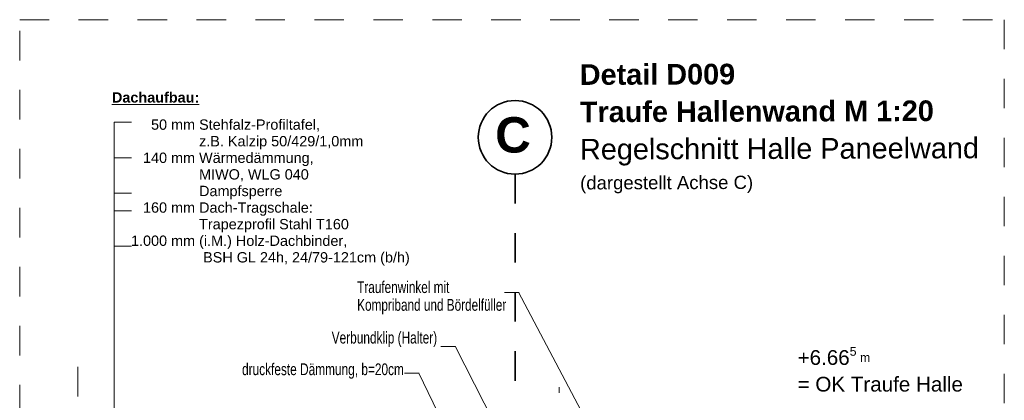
# Model space of a CAD drawing. Header units: metres. Extents: x 1316.5 to 1415.3, y -94.1 to -52.
# Tile 60 of 256: x 1330.8 to 1334.2, y -55.5 to -54.2. Entities that reach past the tile are written whole.
import ezdxf

# ---------------------------------------------------------------- set-up
doc = ezdxf.new("R2010")
doc.units = ezdxf.units.M
for name, pattern in [('AUSGEZOGEN', [0]), ('PUNKT2_S9', [0.0015, 0, -0.0015]), ('STRICHLINIE_S4', [0.008, 0.006, -0.002]), ('STRICHPUNKT2_S5', [0.1, 0.07, -0.01, 0.01, -0.01]), ('VERDECKT2_S2', [0.03, 0.02, -0.01])]:
    doc.linetypes.add(name, pattern=pattern)
for name, color, linetype, lineweight in [('XR$8$Achsen', 4, 'AUSGEZOGEN', 13), ('XR$8$Allgemein', 4, 'AUSGEZOGEN', 13), ('XR$8$Design', 4, 'AUSGEZOGEN', 13), ('XR$8$Text 1_100', 3, 'AUSGEZOGEN', 18), ('XR$8$Text 1_50', 3, 'AUSGEZOGEN', 18), ('XR$8$V5', 7, 'AUSGEZOGEN', 13), ('XR$8$Wand', 1, 'AUSGEZOGEN', 50), ('XR$8$Wand Mauerwerk tr_1', 42, 'AUSGEZOGEN', 18)]:
    doc.layers.add(name, color=color, linetype=linetype, lineweight=lineweight)
doc.styles.add('ARIAL', font='arial.ttf')

msp = doc.modelspace()

# ---------------------------------------------------------------- linework, layer by layer
at = {"layer": 'XR$8$Achsen', "color": 4, "linetype": 'STRICHPUNKT2_S5', "lineweight": 35, "transparency": 33554687}
msp.add_line((1332.4917, -54.7373), (1332.4917, -57.3192), dxfattribs=at)
at = {"layer": 'XR$8$Achsen', "color": 4, "linetype": 'AUSGEZOGEN', "lineweight": 35, "transparency": 33554687}
msp.add_circle((1332.4917, -54.6125), 0.1247, dxfattribs=at)
at = {"layer": 'XR$8$Allgemein', "color": 4, "linetype": 'VERDECKT2_S2', "lineweight": 13, "transparency": 33554687}
msp.add_line((1331.0091, -55.3909), (1331.0091, -56.8119), dxfattribs=at)
at = {"layer": 'XR$8$Design', "color": 4, "linetype": 'AUSGEZOGEN', "lineweight": 13, "transparency": 33554687}
for p, q in [((1332.4555, -55.1382), (1332.5054, -55.1382)), ((1332.2401, -55.3214), (1332.29, -55.3214)), ((1332.1166, -55.4114), (1332.1665, -55.4114))]:
    msp.add_line(p, q, dxfattribs=at)
at = {"layer": 'XR$8$Text 1_100', "color": 3, "linetype": 'AUSGEZOGEN', "lineweight": 18, "transparency": 33554687}
for p, q in [((1331.1321, -54.5615), (1331.1911, -54.5615)), ((1331.1321, -54.5615), (1331.1321, -55.9568)), ((1331.1321, -54.6815), (1331.1911, -54.6815)), ((1331.1321, -54.8015), (1331.1911, -54.8015)), ((1331.1321, -54.8615), (1331.1911, -54.8615)), ((1331.1321, -54.9815), (1331.1911, -54.9815))]:
    msp.add_line(p, q, dxfattribs=at)
at = {"layer": 'XR$8$V5', "color": 7, "transparency": 33554687}
msp.add_line((1332.0487, -55.3022), (1332.0485, -55.3047), dxfattribs=at)
at = {"layer": 'XR$8$Wand', "color": 4, "linetype": 'AUSGEZOGEN', "lineweight": 13, "transparency": 33554687}
for p, q in [((1332.5039, -55.1377), (1332.7378, -55.58)), ((1332.2885, -55.3209), (1332.4271, -55.5907)), ((1332.165, -55.4114), (1332.2865, -55.6616))]:
    msp.add_line(p, q, dxfattribs=at)
at = {"layer": 'XR$8$Wand Mauerwerk tr_1', "color": 4, "linetype": 'PUNKT2_S9', "lineweight": 13, "transparency": 33554687}
msp.add_line((1332.6417, -55.6782), (1332.6417, -55.4593), dxfattribs=at)
at = {"layer": 'XR$8$Wand Mauerwerk tr_1', "color": 7, "linetype": 'STRICHLINIE_S4', "lineweight": 18, "transparency": 33554687}
msp.add_lwpolyline([(1330.8113, -54.2138), (1334.1516, -54.2138), (1334.1516, -57.7517), (1330.8113, -57.7517), (1330.8113, -54.2138)], close=True, dxfattribs=at)

# ---------------------------------------------------------------- texts
at = {"layer": 'XR$8$Achsen', "color": 4, "linetype": 'AUSGEZOGEN', "lineweight": 35, "transparency": 33554687, "insert": (1332.4244, -54.6659), "char_height": 0.12, "width": 0.181629, "attachment_point": 7, "style": 'ARIAL'}
msp.add_mtext('\\A1;{\\fArial|i0|b1;\\H0.120000;\\W1.000000;\\C4;C}\\P', dxfattribs=at)
at = {"layer": 'XR$8$Text 1_100', "color": 3, "linetype": 'AUSGEZOGEN', "lineweight": 18, "transparency": 33554687, "insert": (1331.1244, -54.4952), "char_height": 0.035, "width": 0.31564, "attachment_point": 7, "rotation": 360, "style": 'ARIAL'}
msp.add_mtext('\\A1;{\\L\\fArial|i0|b1;\\H0.035000;\\W1.000000;\\C3;Dachaufbau:\\l}\\P', dxfattribs=at)
at = {"layer": 'XR$8$Text 1_100', "color": 3, "linetype": 'AUSGEZOGEN', "lineweight": 18, "transparency": 33554687, "attachment_point": 1, "style": 'ARIAL'}
for s, insert, char_height, width, line_spacing_factor in [('\\A1;{\\fArial|i0|b0;\\H0.040000;\\W0.714286;\\C3;Traufenwinkel mit }\\P{\\fArial|i0|b0;\\H0.040000;\\W0.714286;\\C3;Kompriband und Bördelfüller}\\P', (1331.9562, -55.1002), 0.04, 0.523388, 0.903614), ('\\A1;{\\fArial|i0|b0;\\H0.050000;\\W1.000000;\\C3;+6.66\\fArial|i0|b0;\\H0.600000x;\\S5^ ;\\fArial|i0|b0; m}\\P{\\fArial|i0|b0;\\H0.050000;\\W1.000000;\\C3;= OK Traufe Halle}\\P', (1333.4503, -55.3228), 0.05, 0.586196, 1.084337)]:
    msp.add_mtext(s, dxfattribs=dict(at, insert=insert, char_height=char_height, width=width, line_spacing_factor=line_spacing_factor))
at = {"layer": 'XR$8$Text 1_100', "color": 3, "linetype": 'AUSGEZOGEN', "lineweight": 18, "transparency": 33554687, "char_height": 0.04, "attachment_point": 7, "style": 'ARIAL'}
for s, insert, width in [('\\W0.72;Verbundklip (Halter)', (1331.8698, -55.3234), 0.371514), ('\\W0.72;druckfeste Dämmung, b=20cm', (1331.5657, -55.4307), 0.561007)]:
    msp.add_mtext(s, dxfattribs=dict(at, insert=insert, width=width))
at = {"layer": 'XR$8$Text 1_50', "color": 3, "linetype": 'AUSGEZOGEN', "lineweight": 25, "transparency": 33554687, "insert": (1332.7112, -54.3647), "char_height": 0.07, "width": 1.39891, "attachment_point": 1, "rotation": 0.1872, "line_spacing_factor": 1.084337, "style": 'ARIAL'}
msp.add_mtext('\\A1;{\\fArial|i0|b1;\\H0.070000;\\W1.000000;\\C3;Detail D009}\\P{\\fArial|i0|b1;\\H0.070000;\\W1.000000;\\C3;Traufe Hallenwand M 1:20}\\P{\\fArial|i0|b0;\\H0.070000;\\W1.000000;\\C3;Regelschnitt Halle Paneelwand}\\P{\\fArial|i0|b0;\\H0.045000;\\W1.000000;\\C3;(dargestellt Achse C)}\\P', dxfattribs=at)
at = {"layer": 'XR$8$Text 1_50', "color": 3, "linetype": 'AUSGEZOGEN', "lineweight": 18, "transparency": 33554687, "insert": (1331.189, -54.5518), "char_height": 0.035, "width": 1.120021, "attachment_point": 1, "line_spacing_factor": 0.963855, "style": 'ARIAL'}
msp.add_mtext('\\A1;{\\fArial|i0|b0;\\H0.035000;\\W1.000000;\\C3;     50 mm Stehfalz-Profiltafel, }\\P{\\fArial|i0|b0;\\H0.035000;\\W1.000000;\\C3;                 z.B. Kalzip 50/429/1,0mm}\\P{\\fArial|i0|b0;\\H0.035000;\\W1.000000;\\C3;   140 mm Wärmedämmung, }\\P{\\fArial|i0|b0;\\H0.035000;\\W1.000000;\\C3;                 MIWO, WLG 040}\\P{\\fArial|i0|b0;\\H0.035000;\\W1.000000;\\C3;                 Dampfsperre}\\P{\\fArial|i0|b0;\\H0.035000;\\W1.000000;\\C3;   160 mm Dach-Tragschale: }\\P{\\fArial|i0|b0;\\H0.035000;\\W1.000000;\\C3;                 Trapezprofil Stahl T160}\\P{\\fArial|i0|b0;\\H0.035000;\\W1.000000;\\C3;1.000 mm (i.M.) Holz-Dachbinder, }\\P{\\fArial|i0|b0;\\H0.035000;\\W1.000000;\\C3;                  BSH GL 24h, 24/79-121cm (b/h)}\\P', dxfattribs=at)

doc.saveas('drawing.dxf')
